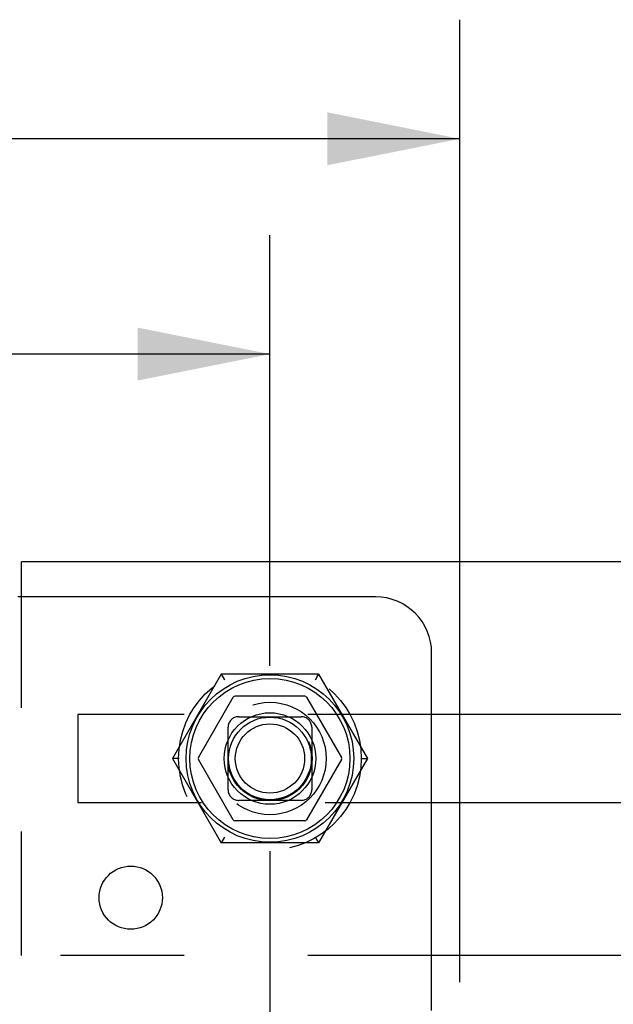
# Model space of a CAD drawing. Header units: inches. Extents: x 0 to 100, y 0 to 65.
# Tile 92 of 121: x 69.96 to 72.59, y 45.46 to 49.83. Entities that reach past the tile are written whole.
import ezdxf

# ---------------------------------------------------------------- set-up
doc = ezdxf.new("R2010")
doc.units = ezdxf.units.IN
doc.header["$LTSCALE"] = 5.5
doc.header["$MEASUREMENT"] = 0
doc.linetypes.add('HIDDEN', pattern=[0.2, 0.1, -0.1])
doc.layers.get('0').update_dxf_attribs({"linetype": 'CONTINUOUS'})
doc.layers.add('DEFAULT_2', color=8, linetype='HIDDEN')
doc.layers.add('DIMENSIONS', color=7, linetype='CONTINUOUS')
doc.styles.get("Standard").update_dxf_attribs({"font": 'arial.ttf'})
doc.dimstyles.new('DIMSTYLE_1', dxfattribs={"dimtxt": 0.441176, "dimasz": 0.588235, "dimexe": 0.09, "dimexo": 0.07, "dimgap": 0.0375, "dimtad": 0, "dimtih": 1, "dimtoh": 1, "dimzin": 4, "dimdsep": 46, "dimtxsty": 'Standard', "dimblk": '_FILLED', "dimblk1": '_FILLED', "dimblk2": '_FILLED', "dimcen": 0.09, "dimadec": 3, "dimazin": 1, "dimtfac": 1, "dimtdec": 3, "dimtofl": 0, "dimtmove": 0, "dimatfit": 3, "dimldrblk": '_FILLED', "dimfxl": 0, "dimtolj": 1, "dimtzin": 4, "dimarcsym": 0})

# ---------------------------------------------------------------- blocks, each defined once
blk = doc.blocks.new('_FILLED')
at = {"color": 0, "linetype": 'ByBlock'}
blk.add_solid([(0, 0), (-1, 0.2), (-1, -0.2)], dxfattribs=at)
blk = doc.blocks.new('*D3')
at = {"layer": 'DIMENSIONS', "color": 2, "linetype": 'Continuous'}
for p, q in [((45.4431, 46.136), (45.4431, 44.2702)), ((71.0681, 46.136), (71.0681, 44.2702)), ((45.4431, 44.7996), (57.2642, 44.7996)), ((71.0681, 44.7996), (59.247, 44.7996))]:
    blk.add_line(p, q, dxfattribs=at)
at = {"layer": 'DIMENSIONS', "color": 2, "linetype": 'Continuous', "xscale": 0.5882352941, "yscale": 0.5882352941, "zscale": 0.5882352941, "rotation": 180}
blk.add_blockref('_FILLED', (45.4431, 44.7996), dxfattribs=at)
at = {"layer": 'DIMENSIONS', "color": 2, "linetype": 'Continuous', "xscale": 0.5882352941, "yscale": 0.5882352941, "zscale": 0.5882352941}
blk.add_blockref('_FILLED', (71.0681, 44.7996), dxfattribs=at)
at = {"layer": 'DIMENSIONS', "color": 2, "linetype": 'Continuous', "insert": (58.2556, 45.0202), "char_height": 0.44118, "width": 1.541658, "attachment_point": 2, "line_spacing_factor": 0.9}
blk.add_mtext('25.63\\PTYP', dxfattribs=at)
blk = doc.blocks.new('*D4')
at = {"layer": 'DIMENSIONS', "color": 2, "linetype": 'Continuous'}
for p, q in [((19.8181, 46.9596), (19.8181, 48.875)), ((71.0681, 46.9596), (71.0681, 48.875)), ((19.8181, 48.3456), (44.4517, 48.3456)), ((71.0681, 48.3456), (46.4345, 48.3456))]:
    blk.add_line(p, q, dxfattribs=at)
at = {"layer": 'DIMENSIONS', "color": 2, "linetype": 'Continuous', "xscale": 0.5882352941, "yscale": 0.5882352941, "zscale": 0.5882352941, "rotation": 180}
blk.add_blockref('_FILLED', (19.8181, 48.3456), dxfattribs=at)
at = {"layer": 'DIMENSIONS', "color": 2, "linetype": 'Continuous', "xscale": 0.5882352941, "yscale": 0.5882352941, "zscale": 0.5882352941}
blk.add_blockref('_FILLED', (71.0681, 48.3456), dxfattribs=at)
at = {"layer": 'DIMENSIONS', "color": 2, "linetype": 'Continuous', "insert": (45.4431, 48.5662), "char_height": 0.44118, "width": 1.541658, "attachment_point": 2, "line_spacing_factor": 0.9}
blk.add_mtext('51.25', dxfattribs=at)
blk = doc.blocks.new('*D6')
at = {"layer": 'DIMENSIONS', "color": 2, "linetype": 'Continuous'}
for p, q in [((18.9744, 45.5533), (18.9744, 49.8323)), ((71.9119, 45.5533), (71.9119, 49.8323)), ((18.9744, 49.3029), (44.4517, 49.3029)), ((71.9119, 49.3029), (46.4345, 49.3029))]:
    blk.add_line(p, q, dxfattribs=at)
at = {"layer": 'DIMENSIONS', "color": 2, "linetype": 'Continuous', "xscale": 0.5882352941, "yscale": 0.5882352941, "zscale": 0.5882352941, "rotation": 180}
blk.add_blockref('_FILLED', (18.9744, 49.3029), dxfattribs=at)
at = {"layer": 'DIMENSIONS', "color": 2, "linetype": 'Continuous', "xscale": 0.5882352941, "yscale": 0.5882352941, "zscale": 0.5882352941}
blk.add_blockref('_FILLED', (71.9119, 49.3029), dxfattribs=at)
at = {"layer": 'DIMENSIONS', "color": 2, "linetype": 'Continuous', "insert": (45.4431, 49.5235), "char_height": 0.44118, "width": 1.541658, "attachment_point": 2, "line_spacing_factor": 0.9}
blk.add_mtext('52.94', dxfattribs=at)

msp = doc.modelspace()

# ---------------------------------------------------------------- linework, layer by layer
at = {"color": 3, "linetype": 'Continuous'}
for p, q in [((74.1521, 47.4228), (69.9641, 47.4228)), ((69.9641, 47.2666), (69.9641, 47.4228)), ((71.5369, 47.2666), (69.9472, 47.2666)), ((71.7869, 45.4269), (71.7869, 47.0166)), ((73.7141, 46.7428), (71.7869, 46.7428)), ((71.7869, 46.3528), (73.7141, 46.3528)), ((74.1521, 45.6728), (71.7869, 45.6728))]:
    msp.add_line(p, q, dxfattribs=at)
at = {"color": 7, "linetype": 'Continuous'}
for p, q in [((70.7506, 46.5528), (70.905, 46.8203)), ((71.2226, 46.8253), (70.9137, 46.8253)), ((71.2312, 46.8203), (71.3857, 46.5528)), ((70.905, 46.2753), (70.7506, 46.5428)), ((71.3857, 46.5428), (71.2312, 46.2753)), ((71.2226, 46.2703), (70.9137, 46.2703))]:
    msp.add_line(p, q, dxfattribs=at)
for radius in [0.3725, 0.3558, 0.2035, 0.184, 0.154]:
    msp.add_circle((71.0681, 46.5478), radius, dxfattribs=at)
at = {"color": 3, "linetype": 'Continuous'}
msp.add_circle((70.4494, 45.9291), 0.1405, dxfattribs=at)
msp.add_arc((71.5369, 47.0166), 0.25, 0, 90, dxfattribs=at)
at = {"color": 7, "linetype": 'Continuous'}
for centre, start, end in [((70.9137, 46.8153), 90, 150), ((71.2226, 46.8153), 30.0108, 89.9876), ((70.7592, 46.5478), 150.0117, 210), ((71.377, 46.5478), 330.0117, 30), ((70.9137, 46.2803), 210.0108, 270), ((71.2226, 46.2803), 270, 330)]:
    msp.add_arc(centre, 0.01, start, end, dxfattribs=at)
at = {"layer": 'DEFAULT_2', "color": 8, "linetype": 'HIDDEN'}
for p, q in [((69.9641, 45.6728), (69.9641, 47.2666)), ((70.8516, 46.9228), (70.6351, 46.5478)), ((71.2846, 46.9228), (70.8516, 46.9228)), ((70.8522, 46.9218), (70.8577, 46.9123)), ((70.8563, 46.9148), (70.8626, 46.9038)), ((70.8593, 46.9096), (70.8577, 46.9123)), ((71.2737, 46.9038), (71.28, 46.9148)), ((71.2785, 46.9123), (71.277, 46.9096)), ((71.2785, 46.9123), (71.284, 46.9218)), ((71.2846, 46.9228), (71.5011, 46.5478)), ((71.7869, 46.7428), (70.2141, 46.7428)), ((70.2141, 46.7428), (70.2141, 46.3528)), ((70.9291, 46.7338), (71.2071, 46.7338)), ((70.8821, 46.4088), (70.8821, 46.6868)), ((71.2541, 46.6868), (71.2541, 46.4088)), ((70.6351, 46.5478), (70.8516, 46.1728)), ((71.5011, 46.5478), (71.2846, 46.1728)), ((71.4792, 46.5478), (71.5, 46.5478)), ((71.2071, 46.3618), (70.9291, 46.3618)), ((70.2141, 46.3528), (71.7869, 46.3528)), ((70.8577, 46.1833), (70.8522, 46.1738)), ((70.8626, 46.1918), (70.8563, 46.1808)), ((70.8577, 46.1833), (70.8593, 46.186)), ((71.28, 46.1808), (71.2737, 46.1918)), ((71.277, 46.186), (71.284, 46.1738)), ((71.2846, 46.1728), (70.8516, 46.1728)), ((71.7869, 45.6728), (69.9641, 45.6728))]:
    msp.add_line(p, q, dxfattribs=at)
for points in [[(70.8516, 46.9228), (70.8518, 46.9225), (70.8522, 46.9218)], [(70.8522, 46.9218), (70.8518, 46.9225), (70.8516, 46.9228)], [(70.8626, 46.9038), (70.8643, 46.9008), (70.8661, 46.8978)], [(70.8661, 46.8978), (70.8643, 46.9008), (70.8626, 46.9038)], [(71.2754, 46.9067), (71.2737, 46.9038), (71.2719, 46.9008), (71.2702, 46.8978)], [(71.2702, 46.8978), (71.2719, 46.9008), (71.2737, 46.9038)], [(71.284, 46.9218), (71.2845, 46.9225), (71.2846, 46.9228)], [(71.2846, 46.9228), (71.2845, 46.9225), (71.284, 46.9218)], [(70.6571, 46.5478), (70.6363, 46.5478), (70.6354, 46.5478), (70.6351, 46.5478)], [(70.664, 46.5478), (70.6605, 46.5478), (70.6571, 46.5478)], [(71.4723, 46.5478), (71.4757, 46.5478), (71.4792, 46.5478)], [(71.5, 46.5478), (71.5008, 46.5478), (71.5011, 46.5478)], [(70.8609, 46.1889), (70.8626, 46.1918), (70.8643, 46.1948), (70.8661, 46.1978)], [(70.8661, 46.1978), (70.8643, 46.1948), (70.8626, 46.1918)], [(71.2737, 46.1918), (71.2719, 46.1948), (71.2702, 46.1978)], [(71.2702, 46.1978), (71.2719, 46.1948), (71.2737, 46.1918)], [(70.8522, 46.1738), (70.8518, 46.1731), (70.8516, 46.1728)], [(70.8516, 46.1728), (70.8518, 46.1731), (70.8522, 46.1738)], [(71.2846, 46.1728), (71.2845, 46.1731), (71.284, 46.1738)], [(71.284, 46.1738), (71.2845, 46.1731), (71.2846, 46.1728)]]:
    msp.add_lwpolyline(points, dxfattribs=at)
for radius in [0.4062, 0.25, 0.1875, 0.1835]:
    msp.add_circle((71.0681, 46.5478), radius, dxfattribs=at)
for centre, start, end in [((70.9291, 46.6868), 90, 180), ((71.2071, 46.6868), 0, 90), ((70.9291, 46.4088), 180, 270), ((71.2071, 46.4088), 270, 360)]:
    msp.add_arc(centre, 0.047, start, end, dxfattribs=at)

# ---------------------------------------------------------------- dimensions: what is measured, and where the dimension line sits
at = {"layer": 'DIMENSIONS', "color": 2, "linetype": 'Continuous'}
for base, p1, p2, picture, middle in [((71.9119, 49.3029), (18.9744, 45.4833), (71.9119, 45.4833), '*D6', (45.4414, 49.3005)), ((71.0681, 48.3456), (19.8181, 46.8896), (71.0681, 46.8896), '*D4', (45.443, 48.3431))]:
    dim = msp.add_linear_dim(base=base, p1=p1, p2=p2, dimstyle='DIMSTYLE_1', dxfattribs=at)
    dim.commit()
    dim.dimension.update_dxf_attribs({"geometry": picture, "text_midpoint": middle, "dimtype": 160})
dim = msp.add_linear_dim(base=(71.0681256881, 44.7996311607), p1=(45.4431256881, 46.2060383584), p2=(71.0681256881, 46.2060383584), text='<>\\PTYP', dimstyle='DIMSTYLE_1', dxfattribs=at)
dim.commit()
dim.dimension.update_dxf_attribs({"geometry": '*D3', "text_midpoint": (58.2556256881, 44.4687488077), "dimtype": 160})

doc.saveas('drawing.dxf')
